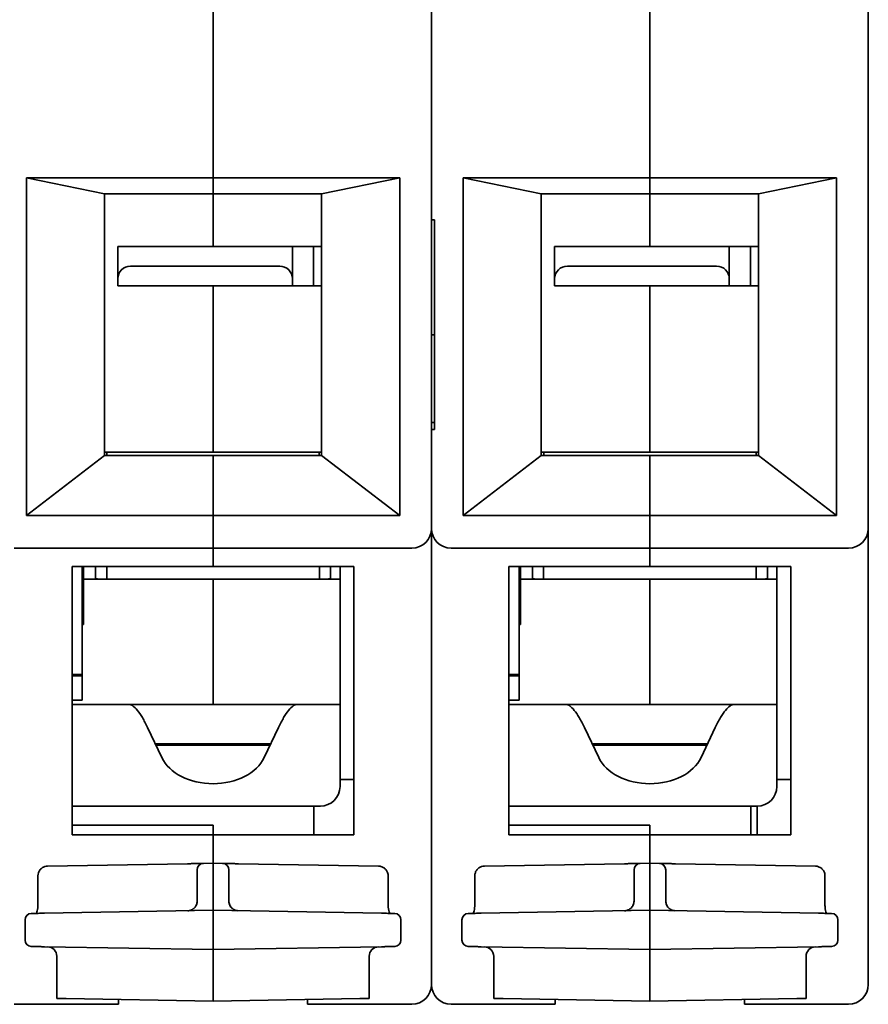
# Model space of a CAD drawing. Header units: millimetres. Extents: x 120 to 348, y 80 to 264.
# Tile 2 of 13: x 138 to 172, y 80 to 119. Entities that reach past the tile are written whole.
import ezdxf

# ---------------------------------------------------------------- set-up
doc = ezdxf.new("R2010")
doc.units = ezdxf.units.MM
doc.layers.add('Visible (ISO)', color=7, linetype='Continuous', lineweight=35)

msp = doc.modelspace()

# ---------------------------------------------------------------- linework, layer by layer
at = {"layer": 'Visible (ISO)'}
for p, q in [((154.875, 99.139), (154.875, 132.202)), ((172.35, 99.139), (172.35, 132.202)), ((146.137, 113.16), (146.137, 131.498)), ((146.137, 131.498), (146.137, 113.16)), ((163.613, 113.16), (163.613, 131.498)), ((163.613, 131.498), (163.613, 113.16)), ((138.67, 113.16), (146.137, 113.16)), ((138.67, 113.16), (138.67, 99.661)), ((141.794, 112.525), (138.67, 113.16)), ((146.137, 112.525), (146.137, 113.16)), ((153.605, 113.16), (146.137, 113.16)), ((146.137, 113.16), (146.137, 112.525)), ((153.605, 113.16), (150.481, 112.525)), ((153.605, 113.16), (153.605, 99.661)), ((156.145, 113.16), (163.613, 113.16)), ((156.145, 113.16), (156.145, 99.661)), ((159.269, 112.525), (156.145, 113.16)), ((163.613, 112.525), (163.613, 113.16)), ((171.08, 113.16), (163.613, 113.16)), ((163.613, 113.16), (163.613, 112.525)), ((171.08, 113.16), (167.956, 112.525)), ((171.08, 113.16), (171.08, 99.661)), ((141.794, 112.525), (146.137, 112.525)), ((141.794, 102.06), (141.794, 112.525)), ((150.481, 112.525), (146.137, 112.525)), ((146.137, 110.416), (146.137, 112.525)), ((150.481, 102.06), (150.481, 112.525)), ((159.269, 112.525), (163.613, 112.525)), ((159.269, 102.06), (159.269, 112.525)), ((167.956, 112.525), (163.613, 112.525)), ((163.613, 110.416), (163.613, 112.525)), ((167.956, 102.06), (167.956, 112.525)), ((154.875, 111.483), (155.002, 111.483)), ((155.002, 103.101), (155.002, 111.483)), ((142.835, 110.416), (142.327, 110.416)), ((142.327, 109.121), (142.327, 110.416)), ((142.835, 110.416), (148.804, 110.416)), ((149.312, 110.416), (148.804, 110.416)), ((150.159, 110.416), (149.312, 110.416)), ((149.312, 109.121), (149.312, 110.416)), ((150.43, 110.416), (150.159, 110.416)), ((150.159, 108.842), (150.159, 110.416)), ((160.311, 110.416), (159.803, 110.416)), ((159.803, 109.121), (159.803, 110.416)), ((160.311, 110.416), (166.28, 110.416)), ((166.788, 110.416), (166.28, 110.416)), ((167.634, 110.416), (166.788, 110.416)), ((166.788, 109.121), (166.788, 110.416)), ((167.905, 110.416), (167.634, 110.416)), ((167.634, 108.842), (167.634, 110.416)), ((148.804, 109.629), (142.835, 109.629)), ((166.28, 109.629), (160.311, 109.629)), ((142.327, 108.842), (142.327, 109.121)), ((149.312, 109.121), (149.312, 108.842)), ((159.803, 108.842), (159.803, 109.121)), ((166.788, 109.121), (166.788, 108.842)), ((149.312, 108.842), (142.327, 108.842)), ((146.137, 102.187), (146.137, 108.842)), ((150.159, 108.842), (149.312, 108.842)), ((150.43, 108.842), (150.159, 108.842)), ((166.788, 108.842), (159.803, 108.842)), ((163.613, 102.187), (163.613, 108.842)), ((167.634, 108.842), (166.788, 108.842)), ((167.905, 108.842), (167.634, 108.842)), ((154.875, 106.886), (155.002, 106.886)), ((155.002, 103.381), (154.875, 103.381)), ((154.875, 99.139), (154.875, 103.101)), ((155.002, 103.101), (154.875, 103.101)), ((141.794, 102.06), (138.67, 99.661)), ((141.891, 102.187), (141.794, 102.187)), ((141.794, 102.06), (146.137, 102.06)), ((150.384, 102.187), (141.891, 102.187)), ((141.891, 102.187), (141.891, 102.06)), ((146.137, 102.06), (146.137, 99.661)), ((150.481, 102.06), (146.137, 102.06)), ((146.137, 99.661), (146.137, 102.06)), ((150.481, 102.187), (150.384, 102.187)), ((150.384, 102.187), (150.384, 102.06)), ((153.605, 99.661), (150.481, 102.06)), ((159.269, 102.06), (156.145, 99.661)), ((159.366, 102.187), (159.269, 102.187)), ((159.269, 102.06), (163.613, 102.06)), ((167.859, 102.187), (159.366, 102.187)), ((159.366, 102.187), (159.366, 102.06)), ((163.613, 102.06), (163.613, 99.661)), ((167.956, 102.06), (163.613, 102.06)), ((163.613, 99.661), (163.613, 102.06)), ((167.956, 102.187), (167.859, 102.187)), ((167.859, 102.187), (167.859, 102.06)), ((171.08, 99.661), (167.956, 102.06)), ((146.137, 99.661), (138.67, 99.661)), ((146.137, 99.139), (146.137, 99.661)), ((146.137, 99.661), (153.605, 99.661)), ((146.137, 99.661), (146.137, 99.139)), ((163.613, 99.661), (156.145, 99.661)), ((163.613, 99.139), (163.613, 99.661)), ((163.613, 99.661), (171.08, 99.661)), ((163.613, 99.661), (163.613, 99.139)), ((146.137, 99.139), (146.137, 98.351)), ((146.137, 98.351), (146.137, 99.139)), ((154.875, 99.139), (154.875, 80.902)), ((154.875, 80.902), (154.875, 99.139)), ((163.613, 99.139), (163.613, 98.351)), ((163.613, 98.351), (163.613, 99.139)), ((172.35, 99.139), (172.35, 80.902)), ((146.137, 98.351), (138.187, 98.351)), ((146.137, 97.615), (146.137, 98.351)), ((146.137, 98.351), (154.088, 98.351)), ((146.137, 98.351), (146.137, 97.615)), ((163.613, 98.351), (155.662, 98.351)), ((163.613, 97.615), (163.613, 98.351)), ((163.613, 98.351), (171.563, 98.351)), ((163.613, 98.351), (163.613, 97.615)), ((140.499, 86.896), (140.499, 97.615)), ((146.137, 97.615), (140.499, 97.615)), ((140.905, 97.615), (140.905, 93.297)), ((140.956, 95.806), (140.956, 97.615)), ((141.438, 97.107), (141.438, 97.615)), ((141.883, 97.615), (141.883, 97.107)), ((146.137, 97.615), (151.776, 97.615)), ((150.392, 97.615), (150.392, 97.107)), ((150.836, 97.107), (150.836, 97.615)), ((151.217, 89.098), (151.217, 97.615)), ((151.776, 86.896), (151.776, 97.615)), ((157.974, 86.896), (157.974, 97.615)), ((163.613, 97.615), (157.974, 97.615)), ((158.38, 97.615), (158.38, 93.297)), ((158.431, 95.806), (158.431, 97.615)), ((158.914, 97.107), (158.914, 97.615)), ((159.358, 97.615), (159.358, 97.107)), ((163.613, 97.615), (169.251, 97.615)), ((167.867, 97.615), (167.867, 97.107)), ((168.312, 97.107), (168.312, 97.615)), ((168.693, 89.098), (168.693, 97.615)), ((169.251, 86.896), (169.251, 97.615)), ((146.137, 97.107), (140.956, 97.107)), ((151.217, 97.107), (146.137, 97.107)), ((146.137, 97.107), (146.137, 92.103)), ((163.613, 97.107), (158.431, 97.107)), ((168.693, 97.107), (163.613, 97.107)), ((163.613, 97.107), (163.613, 92.103)), ((140.956, 95.298), (140.956, 95.806)), ((158.431, 95.298), (158.431, 95.806)), ((140.956, 95.298), (140.905, 95.296)), ((158.431, 95.298), (158.38, 95.296)), ((140.499, 93.297), (140.905, 93.297)), ((140.499, 93.246), (140.905, 93.246)), ((140.905, 93.297), (140.905, 93.246)), ((140.905, 93.246), (140.905, 92.281)), ((157.974, 93.297), (158.38, 93.297)), ((157.974, 93.246), (158.38, 93.246)), ((158.38, 93.297), (158.38, 93.246)), ((158.38, 93.246), (158.38, 92.281)), ((140.499, 92.281), (140.905, 92.281)), ((157.974, 92.281), (158.38, 92.281)), ((140.499, 92.103), (142.773, 92.103)), ((142.773, 92.103), (142.97, 92.103)), ((142.97, 92.103), (149.305, 92.103)), ((149.305, 92.103), (149.502, 92.103)), ((149.502, 92.103), (151.217, 92.103)), ((157.974, 92.103), (160.248, 92.103)), ((160.248, 92.103), (160.445, 92.103)), ((160.445, 92.103), (166.78, 92.103)), ((166.78, 92.103), (166.977, 92.103)), ((166.977, 92.103), (168.693, 92.103)), ((143.52, 91.181), (144.09, 89.977)), ((148.755, 91.181), (148.184, 89.977)), ((160.995, 91.181), (161.566, 89.977)), ((166.23, 91.181), (165.66, 89.977)), ((143.829, 90.528), (148.446, 90.528)), ((143.851, 90.481), (143.851, 90.528)), ((143.853, 90.477), (148.422, 90.477)), ((161.304, 90.528), (165.921, 90.528)), ((161.327, 90.481), (161.327, 90.528)), ((161.328, 90.477), (165.897, 90.477)), ((151.217, 88.826), (151.217, 89.098)), ((151.217, 89.098), (151.776, 89.098)), ((168.693, 88.826), (168.693, 89.098)), ((168.693, 89.098), (169.251, 89.098)), ((140.499, 88.039), (149.058, 88.039)), ((149.058, 88.039), (150.176, 88.039)), ((150.176, 88.039), (150.176, 86.896)), ((150.43, 88.039), (150.176, 88.039)), ((157.974, 88.039), (166.534, 88.039)), ((166.534, 88.039), (167.651, 88.039)), ((167.651, 88.039), (167.651, 86.896)), ((167.905, 88.039), (167.651, 88.039)), ((167.905, 88.039), (167.905, 86.896)), ((140.499, 87.277), (146.137, 87.277)), ((146.137, 87.277), (146.137, 86.896)), ((157.974, 87.277), (163.613, 87.277)), ((163.613, 87.277), (163.613, 86.896)), ((146.137, 86.896), (140.499, 86.896)), ((146.137, 85.753), (146.137, 86.896)), ((146.137, 86.896), (151.776, 86.896)), ((146.137, 86.896), (146.137, 85.753)), ((163.613, 86.896), (157.974, 86.896)), ((163.613, 85.753), (163.613, 86.896)), ((163.613, 86.896), (169.251, 86.896)), ((163.613, 86.896), (163.613, 85.753)), ((139.517, 85.637), (145.117, 85.735)), ((145.752, 85.746), (146.137, 85.753)), ((146.137, 85.372), (146.137, 85.753)), ((146.137, 85.753), (146.523, 85.746)), ((152.758, 85.637), (147.158, 85.735)), ((156.992, 85.637), (162.592, 85.735)), ((163.227, 85.746), (163.613, 85.753)), ((163.613, 85.372), (163.613, 85.753)), ((163.613, 85.753), (163.998, 85.746)), ((170.233, 85.637), (164.633, 85.735)), ((139.135, 84.137), (139.135, 85.256)), ((145.502, 85.365), (145.502, 84.237)), ((146.137, 83.873), (146.137, 85.372)), ((146.772, 85.365), (146.772, 84.237)), ((153.14, 84.137), (153.14, 85.256)), ((156.61, 84.137), (156.61, 85.256)), ((162.978, 85.365), (162.978, 84.237)), ((163.613, 83.873), (163.613, 85.372)), ((164.248, 85.365), (164.248, 84.237)), ((170.615, 84.137), (170.615, 85.256)), ((146.137, 83.873), (139.393, 83.756)), ((152.882, 83.756), (146.137, 83.873)), ((146.137, 83.619), (146.137, 83.873)), ((153.14, 84.137), (153.14, 84.137)), ((163.613, 83.873), (156.868, 83.756)), ((170.357, 83.756), (163.613, 83.873)), ((163.613, 83.619), (163.613, 83.873)), ((170.615, 84.137), (170.615, 84.137)), ((138.619, 82.679), (138.619, 83.493)), ((146.137, 82.553), (146.137, 83.619)), ((153.656, 83.493), (153.656, 82.679)), ((156.094, 82.679), (156.094, 83.493)), ((163.613, 82.553), (163.613, 83.619)), ((171.131, 83.493), (171.131, 82.679)), ((139.393, 82.416), (146.137, 82.299)), ((146.137, 82.553), (146.137, 82.299)), ((146.137, 82.299), (152.882, 82.416)), ((146.137, 82.299), (146.137, 81.918)), ((156.868, 82.416), (163.613, 82.299)), ((163.613, 82.553), (163.613, 82.299)), ((163.613, 82.299), (170.357, 82.416)), ((163.613, 82.299), (163.613, 81.918)), ((139.889, 80.35), (139.889, 82.033)), ((146.137, 81.918), (146.137, 80.241)), ((152.386, 82.033), (152.386, 80.35)), ((157.364, 80.35), (157.364, 82.033)), ((163.613, 81.918), (163.613, 80.241)), ((169.861, 82.033), (169.861, 80.35)), ((139.889, 80.35), (140.263, 80.344)), ((146.137, 80.241), (140.263, 80.344)), ((152.011, 80.344), (146.137, 80.241)), ((152.011, 80.344), (152.386, 80.35)), ((157.364, 80.35), (157.739, 80.344)), ((163.613, 80.241), (157.739, 80.344)), ((169.487, 80.344), (163.613, 80.241)), ((169.487, 80.344), (169.861, 80.35)), ((142.353, 80.114), (138.187, 80.114)), ((142.353, 80.114), (142.353, 80.307)), ((149.922, 80.307), (149.922, 80.114)), ((149.922, 80.114), (154.088, 80.114)), ((159.828, 80.114), (155.662, 80.114)), ((159.828, 80.114), (159.828, 80.307)), ((167.397, 80.307), (167.397, 80.114)), ((167.397, 80.114), (171.563, 80.114))]:
    msp.add_line(p, q, dxfattribs=at)
for centre, radius, start, end in [((150.43, 108.054), 2.362, 88.7677, 90), ((167.905, 108.054), 2.362, 88.7677, 90), ((142.835, 109.121), 0.508, 90, 180), ((148.804, 109.121), 0.508, 0, 90), ((160.311, 109.121), 0.508, 90, 180), ((166.28, 109.121), 0.508, 0, 90), ((150.43, 108.054), 0.787, 86.3009, 90), ((167.905, 108.054), 0.787, 86.3009, 90), ((154.088, 99.139), 0.787, 270, 0), ((155.662, 99.139), 0.787, 180, 270), ((171.563, 99.139), 0.787, 270, 0), ((141.756, 98.885), 1.778, 259.7134, 270), ((150.519, 98.885), 1.778, 270, 280.2866), ((159.231, 98.885), 1.778, 259.7134, 270), ((167.994, 98.885), 1.778, 270, 280.2866), ((150.43, 88.826), 0.787, 270, 0), ((167.905, 88.826), 0.787, 270, 0), ((145.756, 85.492), 0.254, 91, 179.9982), ((146.518, 85.492), 0.254, 0.0023, 88.9927), ((163.232, 85.492), 0.254, 91, 179.9982), ((163.994, 85.492), 0.254, 0.0023, 88.9927), ((138.873, 83.493), 0.254, 91, 180), ((153.402, 83.493), 0.254, 359.9999, 88.9955), ((156.348, 83.493), 0.254, 91, 180), ((170.877, 83.493), 0.254, 359.9999, 88.9955), ((138.873, 82.679), 0.254, 179.9999, 268.9955), ((153.402, 82.679), 0.254, 271, 0), ((156.348, 82.679), 0.254, 179.9999, 268.9955), ((170.877, 82.679), 0.254, 271, 0), ((139.508, 82.033), 0.381, 0, 89.0026), ((152.767, 82.033), 0.381, 91, 180), ((156.983, 82.033), 0.381, 0, 89.0026), ((170.242, 82.033), 0.381, 91, 180), ((154.088, 80.902), 0.787, 270, 0), ((155.662, 80.902), 0.787, 180, 270), ((171.563, 80.902), 0.787, 270, 0)]:
    msp.add_arc(centre, radius, start, end, dxfattribs=at)
for centre, major_axis, ratio, start_param, end_param in [((146.137, 90.462), (-2.159, 0), 0.707107, 0.323498, 2.818094), ((163.613, 90.462), (-2.159, 0), 0.707107, 0.323498, 2.818094), ((149.49, 83.561), (0.254, 0), 0.999853, 1.532306, 1.532453), ((153.117, 84.133), (0.011, -0.381), 0.605895, 6.255031, 6.255175), ((166.965, 83.561), (0.254, 0), 0.999853, 1.532306, 1.532453), ((170.593, 84.133), (0.011, -0.381), 0.605895, 6.255031, 6.255175)]:
    msp.add_ellipse(centre, major_axis=major_axis, ratio=ratio, start_param=start_param, end_param=end_param, dxfattribs=at)
for points, knots in [([(142.773, 92.103), (142.821, 92.103), (142.874, 92.084), (142.931, 92.044), (142.987, 92.005), (143.048, 91.946), (143.112, 91.867), (143.176, 91.789), (143.243, 91.691), (143.311, 91.576), (143.38, 91.461), (143.449, 91.328), (143.52, 91.181)], [0, 0, 0, 0, 0.25, 0.25, 0.25, 0.5, 0.5, 0.5, 0.75, 0.75, 0.75, 1, 1, 1, 1]), ([(149.502, 92.103), (149.453, 92.103), (149.401, 92.084), (149.344, 92.044), (149.288, 92.005), (149.226, 91.946), (149.162, 91.867), (149.098, 91.789), (149.031, 91.691), (148.963, 91.576), (148.895, 91.461), (148.826, 91.328), (148.755, 91.181)], [0, 0, 0, 0, 0.25, 0.25, 0.25, 0.5, 0.5, 0.5, 0.75, 0.75, 0.75, 1, 1, 1, 1]), ([(160.248, 92.103), (160.297, 92.103), (160.349, 92.084), (160.406, 92.044), (160.462, 92.005), (160.524, 91.946), (160.588, 91.867), (160.652, 91.789), (160.719, 91.691), (160.787, 91.576), (160.855, 91.461), (160.924, 91.328), (160.995, 91.181)], [0, 0, 0, 0, 0.25, 0.25, 0.25, 0.5, 0.5, 0.5, 0.75, 0.75, 0.75, 1, 1, 1, 1]), ([(166.977, 92.103), (166.929, 92.103), (166.876, 92.084), (166.819, 92.044), (166.763, 92.005), (166.702, 91.946), (166.638, 91.867), (166.574, 91.789), (166.507, 91.691), (166.439, 91.576), (166.37, 91.461), (166.301, 91.328), (166.23, 91.181)], [0, 0, 0, 0, 0.25, 0.25, 0.25, 0.5, 0.5, 0.5, 0.75, 0.75, 0.75, 1, 1, 1, 1]), ([(139.135, 85.256), (139.135, 85.297), (139.141, 85.338), (139.167, 85.415), (139.186, 85.45), (139.234, 85.514), (139.264, 85.543), (139.33, 85.59), (139.368, 85.608), (139.443, 85.631), (139.48, 85.637), (139.517, 85.637)], [0, 0, 0, 0, 0.01224026, 0.01224026, 0.02413454, 0.02413454, 0.03619018, 0.03619018, 0.048472, 0.048472, 0.05959729, 0.05959729, 0.05959729, 0.05959729]), ([(145.502, 85.492), (145.502, 85.492), (145.502, 85.492), (145.502, 85.492), (145.502, 85.491), (145.502, 85.489), (145.502, 85.486), (145.502, 85.484), (145.502, 85.482), (145.502, 85.48), (145.502, 85.477), (145.502, 85.473), (145.502, 85.468), (145.502, 85.464), (145.502, 85.46), (145.502, 85.456), (145.502, 85.451), (145.502, 85.446), (145.502, 85.44), (145.502, 85.434), (145.502, 85.428), (145.502, 85.422), (145.502, 85.416), (145.502, 85.411), (145.502, 85.404), (145.502, 85.397), (145.502, 85.39), (145.502, 85.382), (145.502, 85.377), (145.502, 85.371), (145.502, 85.365)], [0.0000002, 0.0000002, 0.0000002, 0.0000002, 0.0728022, 0.0728022, 0.0728022, 0.2, 0.2, 0.2, 0.2845846, 0.2845846, 0.2845846, 0.4, 0.4, 0.4, 0.4942789, 0.4942789, 0.4942789, 0.6, 0.6, 0.6, 0.703892, 0.703892, 0.703892, 0.8, 0.8, 0.8, 0.9157776, 0.9157776, 0.9157776, 1, 1, 1, 1]), ([(146.772, 85.492), (146.772, 85.492), (146.772, 85.492), (146.772, 85.491), (146.772, 85.49), (146.772, 85.488), (146.772, 85.486), (146.772, 85.484), (146.772, 85.481), (146.772, 85.478), (146.772, 85.475), (146.772, 85.472), (146.772, 85.468), (146.772, 85.463), (146.772, 85.458), (146.772, 85.451), (146.772, 85.448), (146.772, 85.444), (146.772, 85.44), (146.772, 85.432), (146.772, 85.424), (146.772, 85.415), (146.772, 85.411), (146.772, 85.408), (146.772, 85.405), (146.772, 85.394), (146.772, 85.383), (146.772, 85.372), (146.772, 85.37), (146.772, 85.368), (146.772, 85.365)], [0.0000003, 0.0000003, 0.0000003, 0.0000003, 0.0883415, 0.0883415, 0.0883415, 0.2, 0.2, 0.2, 0.3093233, 0.3093233, 0.3093233, 0.4, 0.4, 0.4, 0.5280785, 0.5280785, 0.5280785, 0.6, 0.6, 0.6, 0.7467927, 0.7467927, 0.7467927, 0.8, 0.8, 0.8, 0.9669066, 0.9669066, 0.9669066, 1, 1, 1, 1]), ([(152.758, 85.637), (152.801, 85.637), (152.845, 85.629), (152.925, 85.6), (152.963, 85.579), (153.028, 85.527), (153.057, 85.495), (153.102, 85.426), (153.119, 85.388), (153.136, 85.318), (153.14, 85.287), (153.14, 85.256)], [0, 0, 0, 0, 0.01295746, 0.01295746, 0.0255902, 0.0255902, 0.03808064, 0.03808064, 0.05031023, 0.05031023, 0.05959146, 0.05959146, 0.05959146, 0.05959146]), ([(156.61, 85.256), (156.61, 85.297), (156.617, 85.338), (156.643, 85.415), (156.662, 85.45), (156.71, 85.514), (156.739, 85.543), (156.806, 85.59), (156.843, 85.608), (156.918, 85.631), (156.955, 85.637), (156.992, 85.637)], [0, 0, 0, 0, 0.01224026, 0.01224026, 0.02413454, 0.02413454, 0.03619018, 0.03619018, 0.048472, 0.048472, 0.05959729, 0.05959729, 0.05959729, 0.05959729]), ([(162.978, 85.492), (162.978, 85.492), (162.978, 85.492), (162.978, 85.492), (162.978, 85.491), (162.978, 85.489), (162.978, 85.486), (162.978, 85.484), (162.978, 85.482), (162.978, 85.48), (162.978, 85.477), (162.978, 85.473), (162.978, 85.468), (162.978, 85.464), (162.978, 85.46), (162.978, 85.456), (162.978, 85.451), (162.978, 85.446), (162.978, 85.44), (162.978, 85.434), (162.978, 85.428), (162.978, 85.422), (162.978, 85.416), (162.978, 85.411), (162.978, 85.404), (162.978, 85.397), (162.978, 85.39), (162.978, 85.382), (162.978, 85.377), (162.978, 85.371), (162.978, 85.365)], [0.0000002, 0.0000002, 0.0000002, 0.0000002, 0.0728022, 0.0728022, 0.0728022, 0.2, 0.2, 0.2, 0.2845846, 0.2845846, 0.2845846, 0.4, 0.4, 0.4, 0.4942789, 0.4942789, 0.4942789, 0.6, 0.6, 0.6, 0.703892, 0.703892, 0.703892, 0.8, 0.8, 0.8, 0.9157776, 0.9157776, 0.9157776, 1, 1, 1, 1]), ([(164.248, 85.492), (164.248, 85.492), (164.248, 85.492), (164.248, 85.491), (164.248, 85.49), (164.248, 85.488), (164.248, 85.486), (164.248, 85.484), (164.248, 85.481), (164.248, 85.478), (164.248, 85.475), (164.248, 85.472), (164.248, 85.468), (164.248, 85.463), (164.248, 85.458), (164.248, 85.451), (164.248, 85.448), (164.248, 85.444), (164.248, 85.44), (164.248, 85.432), (164.248, 85.424), (164.248, 85.415), (164.248, 85.411), (164.248, 85.408), (164.248, 85.405), (164.248, 85.394), (164.248, 85.383), (164.248, 85.372), (164.248, 85.37), (164.248, 85.368), (164.248, 85.365)], [0.0000003, 0.0000003, 0.0000003, 0.0000003, 0.0883415, 0.0883415, 0.0883415, 0.2, 0.2, 0.2, 0.3093233, 0.3093233, 0.3093233, 0.4, 0.4, 0.4, 0.5280785, 0.5280785, 0.5280785, 0.6, 0.6, 0.6, 0.7467927, 0.7467927, 0.7467927, 0.8, 0.8, 0.8, 0.9669066, 0.9669066, 0.9669066, 1, 1, 1, 1]), ([(170.233, 85.637), (170.276, 85.637), (170.32, 85.629), (170.4, 85.6), (170.438, 85.579), (170.504, 85.527), (170.532, 85.495), (170.577, 85.426), (170.594, 85.388), (170.612, 85.318), (170.616, 85.287), (170.615, 85.256)], [0, 0, 0, 0, 0.01295746, 0.01295746, 0.0255902, 0.0255902, 0.03808064, 0.03808064, 0.05031023, 0.05031023, 0.05959146, 0.05959146, 0.05959146, 0.05959146]), ([(139.073, 83.75), (139.077, 83.758), (139.08, 83.768), (139.091, 83.8), (139.099, 83.827), (139.114, 83.891), (139.12, 83.929), (139.13, 84.013), (139.133, 84.059), (139.134, 84.116), (139.135, 84.126), (139.135, 84.137)], [0.04436625, 0.04436625, 0.04436625, 0.04436625, 0.04984509, 0.04984509, 0.06151717, 0.06151717, 0.07465773, 0.07465773, 0.08857522, 0.08857522, 0.09172098, 0.09172098, 0.09172098, 0.09172098]), ([(145.502, 84.237), (145.502, 84.204), (145.498, 84.171), (145.49, 84.139), (145.489, 84.135), (145.487, 84.131), (145.486, 84.126), (145.478, 84.099), (145.467, 84.073), (145.452, 84.048), (145.448, 84.04), (145.443, 84.033), (145.439, 84.026), (145.425, 84.006), (145.41, 83.987), (145.393, 83.97), (145.384, 83.96), (145.374, 83.951), (145.364, 83.943), (145.349, 83.93), (145.333, 83.919), (145.316, 83.909), (145.301, 83.9), (145.285, 83.892), (145.268, 83.885), (145.254, 83.879), (145.24, 83.874), (145.225, 83.87), (145.204, 83.864), (145.182, 83.86), (145.16, 83.858), (145.149, 83.857), (145.139, 83.856), (145.128, 83.856)], [0.0000123, 0.0000123, 0.0000123, 0.0000123, 0.1666667, 0.1666667, 0.1666667, 0.1890165, 0.1890165, 0.1890165, 0.3333333, 0.3333333, 0.3333333, 0.3781144, 0.3781144, 0.3781144, 0.5, 0.5, 0.5, 0.5673166, 0.5673166, 0.5673166, 0.6666667, 0.6666667, 0.6666667, 0.7562192, 0.7562192, 0.7562192, 0.8333333, 0.8333333, 0.8333333, 0.9457963, 0.9457963, 0.9457963, 1, 1, 1, 1]), ([(145.374, 83.951), (145.404, 83.978), (145.431, 84.011), (145.472, 84.082), (145.486, 84.12), (145.5, 84.185), (145.502, 84.211), (145.502, 84.237)], [0, 0, 0, 0, 0.01233736, 0.01233736, 0.0244661, 0.0244661, 0.03217757, 0.03217757, 0.03217757, 0.03217757]), ([(153.14, 84.137), (153.14, 84.089), (153.143, 84.04), (153.152, 83.95), (153.158, 83.907), (153.174, 83.833), (153.183, 83.8), (153.196, 83.765), (153.199, 83.757), (153.202, 83.75)], [0, 0, 0, 0, 0.01438349, 0.01438349, 0.02850137, 0.02850137, 0.04248986, 0.04248986, 0.04730052, 0.04730052, 0.04730052, 0.04730052]), ([(156.548, 83.75), (156.552, 83.758), (156.555, 83.768), (156.567, 83.8), (156.574, 83.827), (156.589, 83.891), (156.595, 83.929), (156.605, 84.013), (156.608, 84.059), (156.61, 84.116), (156.61, 84.126), (156.61, 84.137)], [0.04436625, 0.04436625, 0.04436625, 0.04436625, 0.04984509, 0.04984509, 0.06151717, 0.06151717, 0.07465773, 0.07465773, 0.08857522, 0.08857522, 0.09172098, 0.09172098, 0.09172098, 0.09172098]), ([(162.978, 84.237), (162.978, 84.204), (162.973, 84.171), (162.965, 84.139), (162.964, 84.135), (162.963, 84.131), (162.961, 84.126), (162.953, 84.099), (162.942, 84.073), (162.928, 84.048), (162.923, 84.04), (162.919, 84.033), (162.914, 84.026), (162.9, 84.006), (162.885, 83.987), (162.868, 83.97), (162.859, 83.96), (162.849, 83.951), (162.839, 83.943), (162.824, 83.93), (162.808, 83.919), (162.791, 83.909), (162.776, 83.9), (162.76, 83.892), (162.744, 83.885), (162.73, 83.879), (162.715, 83.874), (162.701, 83.87), (162.679, 83.864), (162.657, 83.86), (162.635, 83.858), (162.625, 83.857), (162.614, 83.856), (162.603, 83.856)], [0.0000123, 0.0000123, 0.0000123, 0.0000123, 0.1666667, 0.1666667, 0.1666667, 0.1890165, 0.1890165, 0.1890165, 0.3333333, 0.3333333, 0.3333333, 0.3781144, 0.3781144, 0.3781144, 0.5, 0.5, 0.5, 0.5673166, 0.5673166, 0.5673166, 0.6666667, 0.6666667, 0.6666667, 0.7562192, 0.7562192, 0.7562192, 0.8333333, 0.8333333, 0.8333333, 0.9457963, 0.9457963, 0.9457963, 1, 1, 1, 1]), ([(162.849, 83.951), (162.88, 83.978), (162.906, 84.011), (162.947, 84.082), (162.962, 84.12), (162.975, 84.185), (162.978, 84.211), (162.978, 84.237)], [0, 0, 0, 0, 0.01233736, 0.01233736, 0.0244661, 0.0244661, 0.03217757, 0.03217757, 0.03217757, 0.03217757]), ([(170.615, 84.137), (170.615, 84.089), (170.618, 84.04), (170.627, 83.95), (170.633, 83.907), (170.649, 83.833), (170.658, 83.8), (170.671, 83.765), (170.674, 83.757), (170.677, 83.75)], [0, 0, 0, 0, 0.01438349, 0.01438349, 0.02850137, 0.02850137, 0.04248986, 0.04248986, 0.04730052, 0.04730052, 0.04730052, 0.04730052]), ([(139.393, 83.756), (139.357, 83.755), (139.323, 83.754), (139.289, 83.754), (139.278, 83.754), (139.268, 83.754), (139.257, 83.753), (139.218, 83.753), (139.179, 83.752), (139.143, 83.751), (139.139, 83.751), (139.135, 83.751), (139.13, 83.751), (139.09, 83.75), (139.054, 83.75), (139.021, 83.749), (138.989, 83.749), (138.961, 83.748), (138.938, 83.748), (138.935, 83.748), (138.932, 83.748), (138.929, 83.748), (138.911, 83.747), (138.896, 83.747), (138.886, 83.747), (138.883, 83.747), (138.88, 83.747), (138.878, 83.747), (138.872, 83.747), (138.869, 83.747), (138.869, 83.747)], [0, 0, 0, 0, 0.127174, 0.127174, 0.127174, 0.166667, 0.166667, 0.166667, 0.315312, 0.315312, 0.315312, 0.333333, 0.333333, 0.333333, 0.5, 0.5, 0.5, 0.666667, 0.666667, 0.666667, 0.690149, 0.690149, 0.690149, 0.833333, 0.833333, 0.833333, 0.878418, 0.878418, 0.878418, 1, 1, 1, 1]), ([(153.406, 83.747), (153.406, 83.747), (153.403, 83.747), (153.397, 83.747), (153.395, 83.747), (153.392, 83.747), (153.389, 83.747), (153.379, 83.747), (153.364, 83.747), (153.346, 83.748), (153.343, 83.748), (153.34, 83.748), (153.337, 83.748), (153.314, 83.748), (153.287, 83.749), (153.255, 83.749), (153.222, 83.75), (153.185, 83.75), (153.145, 83.751), (153.14, 83.751), (153.136, 83.751), (153.132, 83.751), (153.095, 83.752), (153.057, 83.753), (153.018, 83.753), (153.007, 83.754), (152.997, 83.754), (152.986, 83.754), (152.952, 83.754), (152.918, 83.755), (152.882, 83.756)], [0, 0, 0, 0, 0.1215823, 0.1215823, 0.1215823, 0.1666667, 0.1666667, 0.1666667, 0.309851, 0.309851, 0.309851, 0.3333333, 0.3333333, 0.3333333, 0.4972852, 0.4972852, 0.4972852, 0.6666667, 0.6666667, 0.6666667, 0.6846879, 0.6846879, 0.6846879, 0.8333333, 0.8333333, 0.8333333, 0.8728261, 0.8728261, 0.8728261, 1, 1, 1, 1]), ([(156.868, 83.756), (156.832, 83.755), (156.798, 83.754), (156.764, 83.754), (156.753, 83.754), (156.743, 83.754), (156.732, 83.753), (156.693, 83.753), (156.655, 83.752), (156.619, 83.751), (156.614, 83.751), (156.61, 83.751), (156.605, 83.751), (156.566, 83.75), (156.529, 83.75), (156.497, 83.749), (156.464, 83.749), (156.436, 83.748), (156.413, 83.748), (156.41, 83.748), (156.407, 83.748), (156.404, 83.748), (156.386, 83.747), (156.371, 83.747), (156.361, 83.747), (156.358, 83.747), (156.355, 83.747), (156.353, 83.747), (156.347, 83.747), (156.344, 83.747), (156.344, 83.747)], [0, 0, 0, 0, 0.127174, 0.127174, 0.127174, 0.166667, 0.166667, 0.166667, 0.315312, 0.315312, 0.315312, 0.333333, 0.333333, 0.333333, 0.5, 0.5, 0.5, 0.666667, 0.666667, 0.666667, 0.690149, 0.690149, 0.690149, 0.833333, 0.833333, 0.833333, 0.878418, 0.878418, 0.878418, 1, 1, 1, 1]), ([(170.881, 83.747), (170.881, 83.747), (170.878, 83.747), (170.872, 83.747), (170.87, 83.747), (170.867, 83.747), (170.864, 83.747), (170.854, 83.747), (170.839, 83.747), (170.821, 83.748), (170.818, 83.748), (170.815, 83.748), (170.812, 83.748), (170.789, 83.748), (170.762, 83.749), (170.73, 83.749), (170.697, 83.75), (170.66, 83.75), (170.62, 83.751), (170.615, 83.751), (170.611, 83.751), (170.607, 83.751), (170.571, 83.752), (170.532, 83.753), (170.493, 83.753), (170.482, 83.754), (170.472, 83.754), (170.461, 83.754), (170.427, 83.754), (170.393, 83.755), (170.357, 83.756)], [0, 0, 0, 0, 0.1215823, 0.1215823, 0.1215823, 0.1666667, 0.1666667, 0.1666667, 0.309851, 0.309851, 0.309851, 0.3333333, 0.3333333, 0.3333333, 0.4972852, 0.4972852, 0.4972852, 0.6666667, 0.6666667, 0.6666667, 0.6846879, 0.6846879, 0.6846879, 0.8333333, 0.8333333, 0.8333333, 0.8728261, 0.8728261, 0.8728261, 1, 1, 1, 1]), ([(138.869, 82.426), (138.869, 82.426), (138.872, 82.425), (138.878, 82.425), (138.88, 82.425), (138.883, 82.425), (138.886, 82.425), (138.896, 82.425), (138.911, 82.425), (138.929, 82.424), (138.932, 82.424), (138.935, 82.424), (138.938, 82.424), (138.961, 82.424), (138.988, 82.423), (139.02, 82.423), (139.053, 82.422), (139.09, 82.422), (139.13, 82.421), (139.135, 82.421), (139.139, 82.421), (139.143, 82.421), (139.179, 82.42), (139.218, 82.419), (139.257, 82.419), (139.268, 82.419), (139.278, 82.418), (139.289, 82.418), (139.323, 82.418), (139.357, 82.417), (139.393, 82.416)], [0, 0, 0, 0, 0.1215823, 0.1215823, 0.1215823, 0.1666667, 0.1666667, 0.1666667, 0.309851, 0.309851, 0.309851, 0.3333333, 0.3333333, 0.3333333, 0.4972852, 0.4972852, 0.4972852, 0.6666667, 0.6666667, 0.6666667, 0.6846879, 0.6846879, 0.6846879, 0.8333333, 0.8333333, 0.8333333, 0.8728261, 0.8728261, 0.8728261, 1, 1, 1, 1]), ([(152.882, 82.416), (152.918, 82.417), (152.952, 82.418), (152.986, 82.418), (152.997, 82.418), (153.007, 82.419), (153.018, 82.419), (153.057, 82.419), (153.095, 82.42), (153.132, 82.421), (153.136, 82.421), (153.14, 82.421), (153.145, 82.421), (153.184, 82.422), (153.221, 82.422), (153.253, 82.423), (153.286, 82.423), (153.314, 82.424), (153.337, 82.424), (153.34, 82.424), (153.343, 82.424), (153.346, 82.424), (153.364, 82.425), (153.379, 82.425), (153.389, 82.425), (153.392, 82.425), (153.395, 82.425), (153.397, 82.425), (153.403, 82.425), (153.406, 82.426), (153.406, 82.426)], [0, 0, 0, 0, 0.127174, 0.127174, 0.127174, 0.166667, 0.166667, 0.166667, 0.315312, 0.315312, 0.315312, 0.333333, 0.333333, 0.333333, 0.5, 0.5, 0.5, 0.666667, 0.666667, 0.666667, 0.690149, 0.690149, 0.690149, 0.833333, 0.833333, 0.833333, 0.878418, 0.878418, 0.878418, 1, 1, 1, 1]), ([(156.344, 82.426), (156.344, 82.426), (156.347, 82.425), (156.353, 82.425), (156.355, 82.425), (156.358, 82.425), (156.361, 82.425), (156.371, 82.425), (156.386, 82.425), (156.404, 82.424), (156.407, 82.424), (156.41, 82.424), (156.413, 82.424), (156.436, 82.424), (156.463, 82.423), (156.495, 82.423), (156.528, 82.422), (156.565, 82.422), (156.605, 82.421), (156.61, 82.421), (156.614, 82.421), (156.619, 82.421), (156.655, 82.42), (156.693, 82.419), (156.732, 82.419), (156.743, 82.419), (156.753, 82.418), (156.764, 82.418), (156.798, 82.418), (156.832, 82.417), (156.868, 82.416)], [0, 0, 0, 0, 0.1215823, 0.1215823, 0.1215823, 0.1666667, 0.1666667, 0.1666667, 0.309851, 0.309851, 0.309851, 0.3333333, 0.3333333, 0.3333333, 0.4972852, 0.4972852, 0.4972852, 0.6666667, 0.6666667, 0.6666667, 0.6846879, 0.6846879, 0.6846879, 0.8333333, 0.8333333, 0.8333333, 0.8728261, 0.8728261, 0.8728261, 1, 1, 1, 1]), ([(170.357, 82.416), (170.393, 82.417), (170.427, 82.418), (170.461, 82.418), (170.472, 82.418), (170.482, 82.419), (170.493, 82.419), (170.532, 82.419), (170.571, 82.42), (170.607, 82.421), (170.611, 82.421), (170.615, 82.421), (170.62, 82.421), (170.66, 82.422), (170.696, 82.422), (170.729, 82.423), (170.761, 82.423), (170.789, 82.424), (170.812, 82.424), (170.815, 82.424), (170.818, 82.424), (170.821, 82.424), (170.839, 82.425), (170.854, 82.425), (170.864, 82.425), (170.867, 82.425), (170.87, 82.425), (170.872, 82.425), (170.878, 82.425), (170.881, 82.426), (170.881, 82.426)], [0, 0, 0, 0, 0.127174, 0.127174, 0.127174, 0.166667, 0.166667, 0.166667, 0.315312, 0.315312, 0.315312, 0.333333, 0.333333, 0.333333, 0.5, 0.5, 0.5, 0.666667, 0.666667, 0.666667, 0.690149, 0.690149, 0.690149, 0.833333, 0.833333, 0.833333, 0.878418, 0.878418, 0.878418, 1, 1, 1, 1])]:
    msp.add_open_spline(points, degree=3, knots=knots, dxfattribs=at)
for points in [[(145.117, 85.735), (145.174, 85.736), (145.283, 85.738), (145.439, 85.741), (145.572, 85.743), (145.673, 85.745), (145.738, 85.746), (145.752, 85.746), (145.752, 85.746)], [(147.158, 85.735), (147.101, 85.736), (146.992, 85.738), (146.836, 85.741), (146.704, 85.743), (146.602, 85.745), (146.537, 85.746), (146.523, 85.746), (146.523, 85.746)], [(162.592, 85.735), (162.649, 85.736), (162.758, 85.738), (162.914, 85.741), (163.047, 85.743), (163.149, 85.745), (163.213, 85.746), (163.227, 85.746), (163.227, 85.746)], [(164.633, 85.735), (164.577, 85.736), (164.468, 85.738), (164.312, 85.741), (164.179, 85.743), (164.077, 85.745), (164.012, 85.746), (163.998, 85.746), (163.998, 85.746)], [(145.226, 83.87), (145.259, 83.88), (145.29, 83.894), (145.32, 83.911)], [(146.772, 84.237), (146.772, 84.209), (146.779, 84.152), (146.806, 84.072), (146.851, 84), (146.911, 83.939), (146.982, 83.893), (147.062, 83.864), (147.119, 83.856), (147.147, 83.856)], [(146.775, 84.193), (146.778, 84.164), (146.785, 84.135), (146.795, 84.107)], [(146.816, 84.059), (146.826, 84.042), (146.836, 84.025), (146.848, 84.009)], [(146.973, 83.901), (147.002, 83.886), (147.032, 83.874), (147.063, 83.867)], [(162.701, 83.87), (162.734, 83.88), (162.766, 83.894), (162.795, 83.911)], [(164.248, 84.237), (164.248, 84.209), (164.254, 84.152), (164.282, 84.072), (164.326, 84), (164.386, 83.939), (164.458, 83.893), (164.538, 83.864), (164.594, 83.856), (164.622, 83.856)], [(164.25, 84.193), (164.253, 84.164), (164.26, 84.135), (164.27, 84.107)], [(164.291, 84.059), (164.301, 84.042), (164.312, 84.025), (164.324, 84.009)], [(164.449, 83.901), (164.477, 83.886), (164.507, 83.874), (164.538, 83.867)], [(139.153, 83.752), (139.152, 83.752), (139.152, 83.752), (139.151, 83.751)], [(139.153, 83.752), (139.153, 83.752), (139.153, 83.752), (139.153, 83.752)], [(156.628, 83.752), (156.628, 83.752), (156.627, 83.752), (156.626, 83.751)], [(156.628, 83.752), (156.628, 83.752), (156.628, 83.752), (156.628, 83.752)]]:
    msp.add_open_spline(points, degree=3, dxfattribs=at)

doc.saveas('drawing.dxf')
